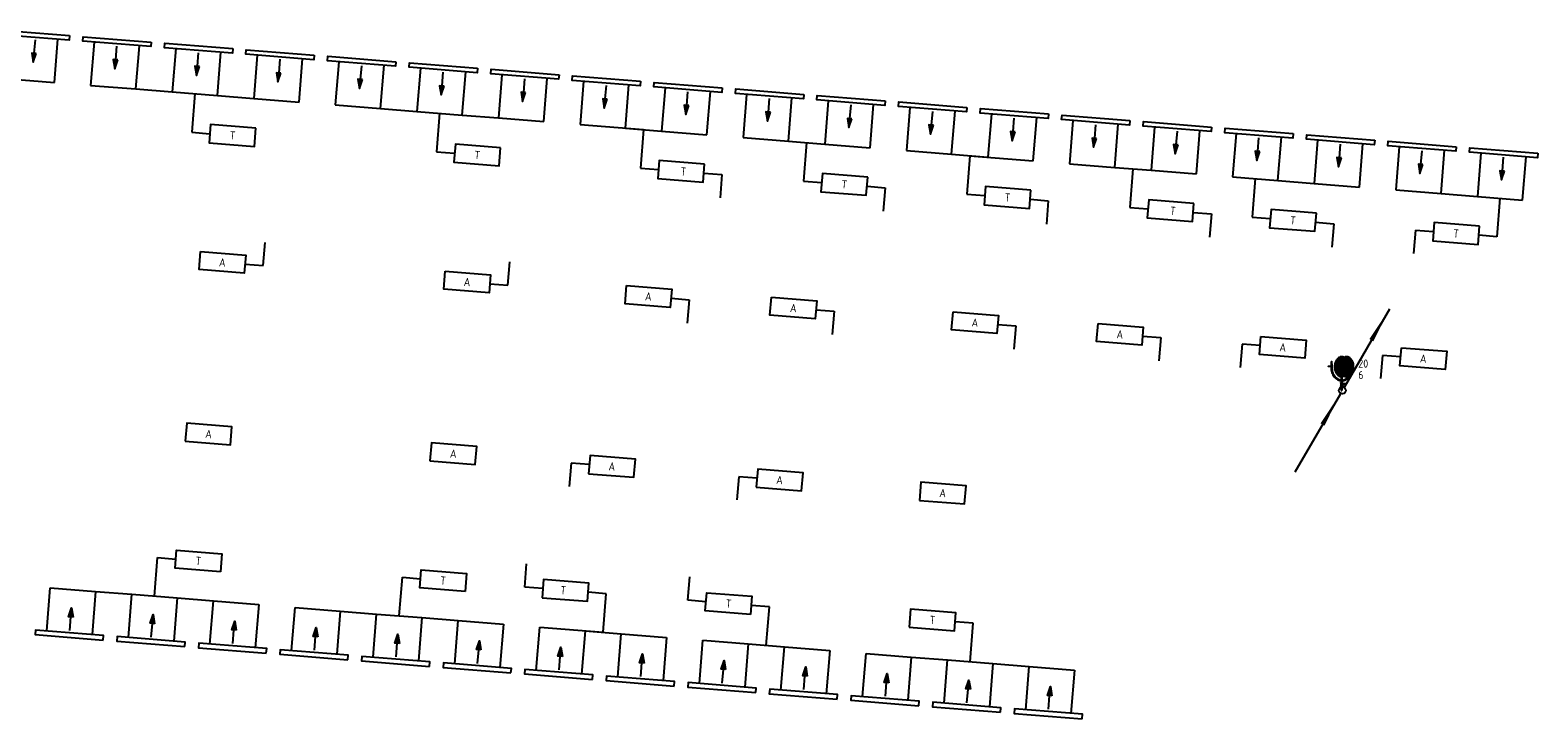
# Model space of a CAD drawing. Extents: x -551 to 65129, y -32750 to 819.
# Tile 3 of 3: x 31965 to 65129, y -15107 to 40. Entities that reach past the tile are written whole.
import ezdxf
from ezdxf.enums import TextEntityAlignment as Align

# ---------------------------------------------------------------- set-up
doc = ezdxf.new("R2010")
doc.units = 0
doc.header["$LTSCALE"] = 200
doc.header["$MEASUREMENT"] = 0
doc.layers.get('0').update_dxf_attribs({"linetype": 'CONTINUOUS'})
for name, color, linetype in [('BB8000--_INVENTARIS', 7, 'CONTINUOUS'), ('DEMONTEREN', 5, 'CONTINUOUS'), ('FA6513--_S240', 240, 'CONTINUOUS'), ('FB6513--_S1', 1, 'CONTINUOUS'), ('FL6513--_BRANDBLUSMAT', 7, 'CONTINUOUS'), ('FL6513--_S7', 7, 'CONTINUOUS'), ('FL6513--_S7_3D', 7, 'CONTINUOUS'), ('NIEUW', 5, 'CONTINUOUS'), ('WL531---_SYMBOOL', 3, 'CONTINUOUS'), ('WL532---_SYMBOOL', 3, 'CONTINUOUS'), ('WL570---_LUCHT-A-BESTAAND', 2, 'CONTINUOUS'), ('WL570---_SYMBOOL-BESTAAND', 1, 'CONTINUOUS')]:
    doc.layers.add(name, color=color, linetype=linetype)
doc.styles.add('B-01', font='isocp.shx')
doc.styles.add('BEVEILIGING', font='iso')
doc.styles.get("Standard").update_dxf_attribs({"font": 'txt', "width": 0.6})

# ---------------------------------------------------------------- blocks, each defined once
blk = doc.blocks.new('WS532Y08')
blk.add_line((10.37, 17.9), (0.36, 0.66))
blk.add_lwpolyline([(10.38, 17.97, 0, 1, 0), (6.38, 11.04, 1, 1, 0)], format="xyseb")
at = {"linetype": 'Continuous'}
blk.add_circle((0, 0), 0.75, dxfattribs=at)
blk = doc.blocks.new('WS531Y06')
blk.add_line((10.37, 17.9), (0.36, 0.66))
blk.add_lwpolyline([(0.37, 0.56, 0, 1, 0), (4.37, 7.49, 1, 1, 0)], format="xyseb")
at = {"linetype": 'Continuous'}
blk.add_circle((0, 0), 0.75, dxfattribs=at)
blk = doc.blocks.new('*X6')
at = {"color": 0}
for p, q in [((27.01, 211.57), (30.23, 214.78)), ((27.02, 211.31), (30.64, 214.93)), ((27.02, 211.84), (30.05, 214.87)), ((27.04, 211.06), (30.98, 215)), ((27.04, 212.13), (29.86, 214.94)), ((27.07, 210.83), (31.25, 215.01)), ((27.09, 212.44), (29.64, 214.99)), ((27.11, 210.6), (31.48, 214.98)), ((27.16, 212.77), (29.4, 215.01)), ((27.16, 210.39), (31.69, 214.92)), ((27.21, 210.18), (31.88, 214.84)), ((27.27, 213.15), (29.11, 214.99)), ((27.28, 209.98), (32.05, 214.75)), ((27.35, 209.79), (32.21, 214.64)), ((27.44, 209.61), (32.36, 214.53)), ((27.47, 213.62), (28.73, 214.88)), ((27.53, 209.43), (32.5, 214.4)), ((27.63, 209.27), (32.63, 214.26)), ((27.74, 209.11), (32.75, 214.12)), ((27.85, 208.96), (32.86, 213.96)), ((27.98, 208.82), (32.96, 213.8)), ((28.11, 208.69), (33.06, 213.63)), ((28.25, 208.57), (33.14, 213.46)), ((28.41, 208.46), (33.22, 213.27)), ((28.57, 208.35), (33.29, 213.07)), ((28.75, 208.27), (33.35, 212.87)), ((28.95, 208.2), (33.41, 212.66)), ((29.17, 208.16), (33.45, 212.44)), ((29.42, 208.14), (33.49, 212.21)), ((29.72, 208.18), (33.51, 211.97)), ((30.12, 208.31), (33.52, 211.72)), ((30.4, 208.32), (33.53, 211.46)), ((30.58, 208.24), (33.53, 211.19)), ((30.79, 208.18), (33.51, 210.9)), ((31.02, 208.15), (33.45, 210.58)), ((31.28, 208.15), (33.36, 210.22)), ((31.6, 208.2), (33.19, 209.79)), ((32.1, 208.44), (32.87, 209.2))]:
    blk.add_line(p, q, dxfattribs=at)
blk = doc.blocks.new('FS651323')
at = {"layer": 'FA6513--_S240', "elevation": 2}
for points in [[(-2.24, 5.14, 0.077267), (-2.06, 3.98, 0.087029), (-1.58, 3.06, 0.105677), (-0.8, 2.4, 0.12412), (0.05, 2.18, 0.12412)], [(0.05, 2.18, 0.12412), (0.9, 2.4, 0.105677), (1.68, 3.06, 0.000576), (1.68, 3.06, 0.000576)]]:
    blk.add_lwpolyline(points, format="xyb", dxfattribs=at)
at = {"layer": 'FL6513--_S7'}
for p, q in [((-2.79, 5.3, 2), (-2.35, 5.3, 2)), ((-2.35, 5.47, 2), (-2.35, 5.14, 2)), ((-2.29, 5.47, 2), (-2.35, 5.47, 2)), ((-2.35, 5.14, 2), (-2.13, 5.14, 2)), ((-2.29, 6.35, 2), (-2.29, 6.3, 2)), ((-2.29, 6.35, 2), (-2.18, 6.35, 2)), ((-2.26, 6.3, 2), (-2.29, 5.47, 2)), ((-2.29, 6.3, 2), (-2.26, 6.3, 2)), ((-2.21, 6.3, 2), (-2.18, 5.47, 2)), ((-2.18, 6.3, 2), (-2.21, 6.3, 2)), ((-2.18, 6.35, 2), (-2.18, 6.3, 2)), ((-2.18, 5.47, 2), (-2.13, 5.47, 2)), ((-2.13, 5.47, 2), (-2.13, 5.14, 2)), ((-0.17, 1.6, 2), (-0.17, 1.77, 2)), ((-0.17, 1.77, 2), (-0.08, 1.77, 2)), ((-0.11, 1.6, 2), (-0.17, 1.6, 2)), ((-0.17, 0.99, 2), (-0.11, 0.99, 2)), ((-0.17, 0.83, 2), (-0.17, 0.99, 2)), ((-0.08, 0.83, 2), (-0.17, 0.83, 2)), ((-0.11, 0.99, 2), (-0.11, 1.6, 2)), ((-0.08, 2.99, 2), (-0.08, 2.27, 2)), ((-0.08, 2.1, 2), (-0.08, 1.77, 2)), ((-0.08, 0.83, 2), (-0.08, 0, 2)), ((-0.08, 0, 2), (0.08, 0, 2)), ((0.08, 2.99, 2), (0.08, 2.26, 2)), ((0.08, 2.1, 2), (0.08, 1.77, 2)), ((0.08, 1.77, 2), (0.17, 1.77, 2)), ((0.08, 0.83, 2), (0.08, 0, 2)), ((0.17, 0.83, 2), (0.08, 0.83, 2)), ((0.11, 1.6, 2), (0.11, 1.37, 2)), ((0.17, 1.6, 2), (0.11, 1.6, 2)), ((0.31, 1.48, 2), (0.11, 1.37, 2)), ((0.11, 1.14, 2), (0.41, 1.31, 2)), ((0.11, 1.14, 2), (0.11, 0.99, 2)), ((0.11, 0.99, 2), (0.17, 0.99, 2)), ((0.17, 1.77, 2), (0.17, 1.6, 2)), ((0.17, 0.99, 2), (0.17, 0.83, 2)), ((0.41, 1.31, 2), (0.31, 1.48, 2)), ((0.36, 1.4, 2), (0.61, 1.54, 2)), ((0.53, 1.68, 2), (0.7, 1.4, 2))]:
    blk.add_line(p, q, dxfattribs=at)
at = {"layer": 'FL6513--_S7', "elevation": 2}
for points in [[(0.55, 7.25, 0.132141), (0, 7.4, 0.13438), (-0.56, 7.25, 0.106842), (-1.09, 6.75, 0.082314), (-1.42, 6.07, 0.07067), (-1.55, 5.19, 0.07067), (-1.42, 4.32, 0.082314), (-1.09, 3.63, 0.106842), (-0.56, 3.14, 0.13438), (0, 2.98, 0.13438)], [(-0.3, 7.13, 0.074849), (-0.65, 6.75, 0.082314), (-0.98, 6.07, 0.07067), (-1.1, 5.19, 0.07067), (-0.98, 4.32, 0.082314), (-0.65, 3.63, 0.074849), (-0.3, 3.26, 0.13438)], [(-0.08, 7.13, 0.074849), (-0.43, 6.75, 0.082314), (-0.76, 6.07, 0.07067), (-0.88, 5.19, 0.07067), (-0.76, 4.32, 0.082314), (-0.43, 3.63, 0.074849), (-0.08, 3.26, 0.13438)], [(0.14, 7.13, 0.074849), (-0.21, 6.75, 0.082314), (-0.54, 6.07, 0.07067), (-0.66, 5.19, 0.07067), (-0.54, 4.32, 0.082314), (-0.21, 3.63, 0.074849), (0.14, 3.26, 0.13438)], [(-2.32, 5.14, 0.078456), (-2.13, 3.94, 0.087818), (-1.62, 2.99, 0.105396), (-0.82, 2.32, 0.122408), (0.06, 2.1, 0.122408)], [(-2.15, 5.14, 0.077267), (-1.98, 4.01, 0.087029), (-1.51, 3.11, 0.105677), (-0.76, 2.47, 0.12412), (0.06, 2.26, 0.12412)], [(0.06, 2.1, 0.122408), (0.93, 2.32, 0.105396), (1.73, 2.99, 0.037343), (2.02, 3.41, 0.094635)], [(0, 2.98, 0.132141), (0.55, 3.13, 0.106842)], [(0.06, 2.26, 0.12412), (0.87, 2.47, 0.105677), (1.62, 3.11, 0.000576), (1.62, 3.11, 0.093312)]]:
    blk.add_lwpolyline(points, format="xyb", dxfattribs=at)
for points in [[(1.1, 2.98, 0.13438), (1.67, 3.14, 0.106842), (2.2, 3.63, 0.082314), (2.56, 4.39, 0.085944), (2.65, 5.19, 0.07067), (2.53, 6.07, 0.082314), (2.2, 6.75, 0.106842), (1.67, 7.25, 0.13438), (1.1, 7.4, 0.13438), (0.54, 7.25, 0.106842), (0.01, 6.75, 0.082314), (-0.32, 6.07, 0.07067), (-0.44, 5.19, 0.07067), (-0.32, 4.32, 0.082314), (0.01, 3.63, 0.106842), (0.54, 3.14, 0.13438)], [(1.1, 4.58, 0.13438), (1.24, 4.62, 0.106842), (1.38, 4.75, 0.082314), (1.47, 4.94, 0.085944), (1.49, 5.14, 0.07067), (1.46, 5.36, 0.082314), (1.38, 5.53, 0.106842), (1.24, 5.65, 0.13438), (1.1, 5.69, 0.13438), (0.96, 5.65, 0.106842), (0.83, 5.53, 0.082314), (0.75, 5.36, 0.07067), (0.72, 5.14, 0.07067), (0.75, 4.92, 0.082314), (0.83, 4.75, 0.106842), (0.96, 4.62, 0.13438)]]:
    blk.add_lwpolyline(points, format="xyb", close=True, dxfattribs=at)
at = {"layer": 'FL6513--_S7'}
blk.add_circle((-2.84, 5.3, 2), 0.0552, dxfattribs=at)
for centre, start, end in [((0.04, 6.69, 2), 78.4598, 127.6736), ((0.26, 6.69, 2), 78.4598, 127.6736), ((0.48, 6.69, 2), 84.9741, 127.6736), ((0.04, 3.7, 2), 232.3264, 281.5402), ((0.26, 3.7, 2), 232.3264, 281.5402), ((0.48, 3.7, 2), 232.3264, 275.0259)]:
    blk.add_arc(centre, 0.552, start, end, dxfattribs=at)
at = {"layer": 'FL6513--_S7_3D', "invisible_edges": 15}
blk.add_3dface([(-3.28, 8.32, 1), (2.98, 8.32, 1), (2.98, -0.39, 1), (-3.28, -0.39, 1)], dxfattribs=at)
at = {"layer": 'FA6513--_S240', "xscale": 0.625, "yscale": 0.625, "zscale": 0.625}
blk.add_blockref('*X6', (-18.36, -127.04, 2), dxfattribs=at)
at = {"layer": 'BB8000--_INVENTARIS', "width": 0.8}
blk.add_attdef('INVENT', (3.65, -5, 2), '', height=1.8, dxfattribs=at)
at = {"layer": 'FB6513--_S1', "style": 'BEVEILIGING'}
for tag, p in [('LENGTE', (3.65, 5, 2)), ('DIAMETER', (3.65, 2.5, 2))]:
    blk.add_attdef(tag, p, '', height=1.8, dxfattribs=at)
at = {"layer": 'FB6513--_S1', "style": 'BEVEILIGING', "flags": 8}
for tag, p in [('NUMMER', (3.65, 0, 2)), ('LETTER', (3.65, -2.5, 2))]:
    blk.add_attdef(tag, p, '', height=1.8, dxfattribs=at)

msp = doc.modelspace()

# ---------------------------------------------------------------- linework, layer by layer
at = {"layer": 'DEMONTEREN'}
for p, q in [((31501, -1030), (32498, -1110)), ((44061, -2035), (45456, -2147)), ((45058, -2115), (45855, -2179)), ((45456, -2147), (45389, -2994)), ((45855, -2179), (46852, -2259)), ((47649, -2322), (48646, -2402)), ((48646, -2402), (49444, -2466)), ((49045, -2434), (48977, -3281)), ((49444, -2466), (50440, -2546)), ((51238, -2610), (52235, -2689)), ((52235, -2689), (53032, -2753)), ((52633, -2721), (52566, -3569)), ((52633, -2721), (54029, -2833)), ((54826, -2899), (55823, -2979)), ((55823, -2979), (56620, -3043)), ((45389, -2994), (45787, -3026)), ((48977, -3281), (49376, -3313)), ((56222, -3011), (56154, -3858)), ((56620, -3043), (57617, -3122)), ((58415, -3186), (59412, -3266)), ((58913, -3226), (58845, -4073)), ((59412, -3266), (60209, -3330)), ((52566, -3569), (52964, -3600)), ((60209, -3330), (61206, -3410)), ((62003, -3473), (63000, -3553)), ((63000, -3553), (63798, -3617)), ((63798, -3617), (64794, -3697)), ((56154, -3858), (56553, -3890)), ((64296, -3657), (64228, -4504)), ((58845, -4073), (59244, -4105)), ((64228, -4504), (63829, -4472)), ((44637, -12355), (44239, -12323)), ((44569, -13202), (44637, -12355)), ((48226, -12644), (47827, -12612)), ((48158, -13491), (48226, -12644)), ((43174, -13090), (44569, -13202)), ((44171, -13170), (44968, -13234)), ((44968, -13234), (45965, -13315)), ((46762, -13379), (47759, -13459)), ((47759, -13459), (48556, -13523)), ((48556, -13523), (49553, -13603))]:
    msp.add_line(p, q, dxfattribs=at)
at = {"layer": 'NIEUW'}
for p, q in [((46784, -3106), (47183, -3138)), ((47183, -3138), (47142, -3650)), ((50373, -3393), (50771, -3425)), ((50771, -3425), (50730, -3938)), ((53961, -3680), (54360, -3712)), ((54360, -3712), (54319, -4225)), ((57550, -3970), (57948, -4002)), ((57948, -4002), (57907, -4514)), ((60241, -4185), (60640, -4217)), ((60640, -4217), (60599, -4730)), ((37091, -5139), (37132, -4627)), ((62434, -4361), (62393, -4873)), ((62434, -4361), (62833, -4392)), ((36692, -5107), (37091, -5139)), ((42474, -5570), (42515, -5057)), ((42075, -5538), (42474, -5570)), ((46062, -5857), (46461, -5889)), ((46461, -5889), (46420, -6402)), ((49252, -6112), (49651, -6144)), ((49651, -6144), (49610, -6657)), ((53247, -6432), (53646, -6464)), ((53646, -6464), (53605, -6976)), ((56435, -6689), (56834, -6721)), ((56834, -6721), (56793, -7234)), ((58622, -6865), (58581, -7377)), ((59021, -6896), (58622, -6865)), ((61712, -7112), (61671, -7624)), ((62111, -7144), (61712, -7112)), ((43865, -9484), (43824, -9996)), ((44264, -9516), (43865, -9484)), ((47553, -9781), (47512, -10293)), ((47952, -9813), (47553, -9781)), ((42843, -12211), (42885, -11698)), ((43242, -12243), (42843, -12211)), ((46432, -12499), (46473, -11987)), ((46830, -12531), (46432, -12499))]:
    msp.add_line(p, q, dxfattribs=at)
at = {"layer": 'WL570---_LUCHT-A-BESTAAND'}
for p, q in [((32498, -1110), (32574, -160)), ((33371, -224), (33295, -1174)), ((34292, -1254), (34368, -303)), ((35166, -367), (35089, -1318)), ((36086, -1397), (36162, -447)), ((36960, -511), (36884, -1461)), ((37881, -1541), (37957, -590)), ((38754, -654), (38678, -1605)), ((39675, -1684), (39751, -734)), ((40548, -798), (40472, -1748)), ((41469, -1828), (41545, -878)), ((42343, -941), (42267, -1892)), ((33295, -1174), (34292, -1254)), ((34292, -1254), (35089, -1318)), ((35089, -1318), (36086, -1397)), ((43263, -1972), (43339, -1021)), ((44137, -1085), (44061, -2035)), ((45058, -2115), (45134, -1165)), ((45931, -1229), (45855, -2179)), ((46852, -2259), (46928, -1308)), ((35588, -1357), (35520, -2205)), ((36086, -1397), (36884, -1461)), ((36884, -1461), (37881, -1541)), ((38678, -1605), (39675, -1684)), ((47725, -1372), (47649, -2322)), ((48646, -2402), (48722, -1452)), ((49520, -1516), (49444, -2466)), ((50440, -2546), (50516, -1595)), ((39675, -1684), (40472, -1748)), ((40472, -1748), (41469, -1828)), ((40971, -1788), (40903, -2635)), ((41469, -1828), (42267, -1892)), ((42267, -1892), (43263, -1972)), ((51314, -1659), (51238, -2610)), ((52235, -2689), (52311, -1739)), ((53108, -1803), (53032, -2753)), ((54029, -2833), (54105, -1883)), ((54902, -1949), (54826, -2899)), ((35520, -2205), (35919, -2237)), ((55823, -2979), (55899, -2029)), ((56697, -2092), (56620, -3043)), ((57617, -3122), (57693, -2172)), ((58491, -2236), (58415, -3186)), ((59412, -3266), (59488, -2316)), ((40903, -2635), (41302, -2667)), ((60285, -2379), (60209, -3330)), ((61206, -3410), (61282, -2459)), ((62079, -2523), (62003, -3473)), ((63000, -3553), (63076, -2603)), ((63874, -2667), (63798, -3617)), ((64794, -3697), (64870, -2746)), ((34701, -12408), (34769, -11561)), ((34769, -11561), (35168, -11593)), ((32332, -13174), (32409, -12224)), ((32409, -12224), (33405, -12304)), ((40084, -12841), (40152, -11994)), ((40152, -11994), (40551, -12026)), ((33405, -12304), (33329, -13254)), ((33405, -12304), (34203, -12368)), ((34126, -13319), (34203, -12368)), ((34203, -12368), (35200, -12448)), ((35200, -12448), (35123, -13399)), ((35200, -12448), (35997, -12513)), ((35921, -13463), (35997, -12513)), ((35997, -12513), (36994, -12593)), ((36994, -12593), (36917, -13543)), ((37715, -13607), (37791, -12657)), ((37791, -12657), (38788, -12737)), ((38788, -12737), (38712, -13687)), ((38788, -12737), (39585, -12801)), ((39509, -13752), (39585, -12801)), ((39585, -12801), (40582, -12881)), ((40582, -12881), (40506, -13832)), ((40582, -12881), (41380, -12946)), ((41303, -13896), (41380, -12946)), ((41380, -12946), (42376, -13026)), ((42376, -13026), (42300, -13976)), ((43097, -14040), (43174, -13090)), ((44171, -13170), (44094, -14121)), ((44892, -14185), (44968, -13234)), ((52711, -13005), (52313, -12973)), ((52643, -13852), (52711, -13005)), ((45965, -13315), (45888, -14265)), ((46686, -14329), (46762, -13379)), ((47759, -13459), (47683, -14409)), ((48480, -14473), (48556, -13523)), ((49553, -13603), (49477, -14554)), ((50274, -14618), (50351, -13667)), ((50351, -13667), (51347, -13748)), ((51347, -13748), (51271, -14698)), ((51347, -13748), (52145, -13812)), ((52068, -14762), (52145, -13812)), ((52145, -13812), (53142, -13892)), ((53142, -13892), (53065, -14842)), ((53142, -13892), (53939, -13956)), ((53863, -14906), (53939, -13956)), ((53939, -13956), (54936, -14036)), ((54936, -14036), (54859, -14987))]:
    msp.add_line(p, q, dxfattribs=at)
at = {"layer": 'WL570---_SYMBOOL-BESTAAND', "linetype": 'ByBlock'}
for points in [[(32832, -80), (32824, -180), (31329, -60), (31337, 40)], [(34626, -224), (34619, -323), (33123, -204), (33131, -104)], [(36421, -367), (36413, -467), (34918, -347), (34926, -248)], [(32099, -473), (31999, -465), (32033, -668)], [(33893, -616), (33793, -608), (33827, -812)], [(38215, -511), (38207, -611), (36712, -491), (36720, -391)], [(40009, -654), (40001, -754), (38506, -634), (38514, -535)], [(35687, -760), (35587, -752), (35621, -955)], [(37481, -904), (37382, -896), (37416, -1099)], [(41804, -798), (41796, -898), (40300, -778), (40308, -678)], [(43598, -942), (43590, -1041), (42095, -922), (42103, -822)], [(45392, -1085), (45384, -1185), (43889, -1065), (43897, -965)], [(39276, -1047), (39176, -1039), (39210, -1243)], [(41070, -1191), (40970, -1183), (41004, -1386)], [(42864, -1334), (42764, -1326), (42798, -1530)], [(47186, -1229), (47178, -1328), (45683, -1209), (45691, -1109)], [(48981, -1372), (48973, -1472), (47477, -1352), (47485, -1253)], [(44658, -1478), (44559, -1470), (44593, -1673)], [(46453, -1621), (46353, -1613), (46387, -1817)], [(50775, -1516), (50767, -1615), (49272, -1496), (49280, -1396)], [(52569, -1659), (52561, -1759), (51066, -1639), (51074, -1540)], [(48247, -1765), (48147, -1757), (48181, -1960)], [(50041, -1909), (49942, -1901), (49975, -2104)], [(54363, -1803), (54355, -1903), (52860, -1783), (52868, -1683)], [(56157, -1949), (56150, -2049), (54654, -1929), (54662, -1829)], [(57952, -2092), (57944, -2192), (56449, -2072), (56457, -1973)], [(51835, -2052), (51736, -2044), (51770, -2247)], [(53630, -2196), (53530, -2188), (53564, -2391)], [(59746, -2236), (59738, -2336), (58243, -2216), (58251, -2116)], [(61540, -2380), (61532, -2479), (60037, -2360), (60045, -2260)], [(55424, -2342), (55324, -2334), (55358, -2537)], [(57218, -2485), (57118, -2477), (57152, -2681)], [(59012, -2629), (58913, -2621), (58947, -2824)], [(63335, -2523), (63327, -2623), (61831, -2503), (61839, -2404)], [(65129, -2667), (65121, -2766), (63626, -2647), (63634, -2547)], [(60807, -2772), (60707, -2764), (60741, -2968)], [(62601, -2916), (62501, -2908), (62535, -3111)], [(64395, -3059), (64295, -3051), (64329, -3255)], [(32910, -12870), (32810, -12861), (32876, -12666)], [(34704, -13014), (34604, -13006), (34670, -12811)], [(33571, -13374), (33579, -13275), (32084, -13154), (32076, -13254)], [(36498, -13158), (36398, -13150), (36464, -12955)], [(38292, -13303), (38193, -13295), (38259, -13099)], [(40087, -13447), (39987, -13439), (40053, -13244)], [(35366, -13519), (35374, -13419), (33878, -13299), (33870, -13398)], [(37160, -13663), (37168, -13563), (35673, -13443), (35665, -13543)], [(38954, -13807), (38962, -13708), (37467, -13587), (37459, -13687)], [(41881, -13591), (41781, -13583), (41847, -13388)], [(43675, -13736), (43575, -13728), (43641, -13532)], [(40748, -13952), (40756, -13852), (39261, -13732), (39253, -13831)], [(42542, -14096), (42550, -13996), (41055, -13876), (41047, -13976)], [(45469, -13880), (45369, -13872), (45435, -13677)], [(47263, -14024), (47164, -14016), (47230, -13821)], [(44337, -14240), (44345, -14141), (42849, -14020), (42841, -14120)], [(46131, -14385), (46139, -14285), (44644, -14165), (44636, -14264)], [(49058, -14169), (48958, -14161), (49024, -13965)], [(50852, -14313), (50752, -14305), (50818, -14110)], [(52646, -14457), (52546, -14449), (52612, -14254)], [(47925, -14529), (47933, -14429), (46438, -14309), (46430, -14409)], [(49719, -14673), (49727, -14574), (48232, -14453), (48224, -14553)], [(54440, -14602), (54340, -14594), (54406, -14398)], [(51513, -14818), (51521, -14718), (50026, -14598), (50018, -14697)], [(53308, -14962), (53316, -14862), (51820, -14742), (51812, -14842)], [(55102, -15107), (55110, -15007), (53615, -14887), (53607, -14986)]]:
    msp.add_lwpolyline(points, close=True, dxfattribs=at)
for points in [[(32073, -170), (32049, -469)], [(33867, -313), (33843, -612)], [(35661, -457), (35637, -756)], [(37455, -601), (37432, -900)], [(39250, -744), (39226, -1043)], [(41044, -888), (41020, -1187)], [(42838, -1031), (42814, -1330)], [(44633, -1175), (44609, -1474)], [(46427, -1318), (46403, -1617)], [(48221, -1462), (48197, -1761)], [(50015, -1606), (49991, -1905)], [(51810, -1749), (51786, -2048)], [(53604, -1893), (53580, -2192)], [(55398, -2039), (55374, -2338)], [(57192, -2182), (57168, -2481)], [(58986, -2326), (58963, -2625)], [(60781, -2469), (60757, -2768)], [(62575, -2613), (62551, -2912)], [(64369, -2756), (64345, -3055)], [(32836, -13165), (32860, -12866)], [(34630, -13309), (34654, -13010)], [(36424, -13453), (36448, -13154)], [(38218, -13598), (38242, -13299)], [(40013, -13742), (40037, -13443)], [(41807, -13886), (41831, -13587)], [(43601, -14031), (43625, -13732)], [(45395, -14175), (45419, -13876)], [(47189, -14319), (47213, -14020)], [(48984, -14464), (49008, -14165)], [(50778, -14608), (50802, -14309)], [(52572, -14752), (52596, -14453)], [(54366, -14897), (54390, -14598)]]:
    msp.add_lwpolyline(points, dxfattribs=at)
at = {"layer": 'WL570---_SYMBOOL-BESTAAND'}
for points in [[(36932, -2117), (35935, -2037), (35903, -2436), (36900, -2516), (36932, -2117)], [(42314, -2548), (41318, -2468), (41286, -2867), (42282, -2946), (42314, -2548)], [(46800, -2907), (45803, -2827), (45771, -3226), (46768, -3305), (46800, -2907)], [(50389, -3194), (49392, -3114), (49360, -3513), (50357, -3592), (50389, -3194)], [(53977, -3481), (52980, -3401), (52948, -3800), (53945, -3880), (53977, -3481)], [(57565, -3770), (56569, -3691), (56537, -4089), (57534, -4169), (57565, -3770)], [(60257, -3986), (59260, -3906), (59228, -4305), (60225, -4384), (60257, -3986)], [(63845, -4273), (62849, -4193), (62817, -4592), (63813, -4672), (63845, -4273)], [(35711, -4828), (36708, -4908), (36676, -5307), (35680, -5227), (35711, -4828)], [(41094, -5259), (42091, -5339), (42059, -5737), (41062, -5658), (41094, -5259)], [(45082, -5578), (46078, -5658), (46046, -6057), (45050, -5977), (45082, -5578)], [(48271, -5833), (49268, -5913), (49236, -6312), (48239, -6232), (48271, -5833)], [(52266, -6153), (53263, -6233), (53231, -6631), (52234, -6552), (52266, -6153)], [(55454, -6410), (56451, -6490), (56419, -6889), (55422, -6809), (55454, -6410)], [(59037, -6697), (60034, -6777), (60002, -7176), (59005, -7096), (59037, -6697)], [(62127, -6944), (63124, -7024), (63092, -7423), (62095, -7343), (62127, -6944)], [(35377, -9002), (36373, -9082), (36405, -8683), (35409, -8603), (35377, -9002)], [(40759, -9435), (41756, -9515), (41788, -9116), (40791, -9036), (40759, -9435)], [(44248, -9715), (45245, -9795), (45277, -9397), (44280, -9317), (44248, -9715)], [(47936, -10012), (48933, -10092), (48965, -9694), (47968, -9613), (47936, -10012)], [(51524, -10301), (52521, -10381), (52553, -9982), (51557, -9902), (51524, -10301)], [(36149, -11873), (35152, -11792), (35184, -11394), (36181, -11474), (36149, -11873)], [(41531, -12306), (40535, -12226), (40567, -11827), (41564, -11907), (41531, -12306)], [(43226, -12442), (44223, -12522), (44255, -12124), (43258, -12043), (43226, -12442)], [(47811, -12811), (46814, -12731), (46846, -12332), (47843, -12412), (47811, -12811)], [(51300, -13092), (52297, -13172), (52329, -12773), (51332, -12693), (51300, -13092)]]:
    msp.add_lwpolyline(points, dxfattribs=at)
at = {"layer": 'WL570---_SYMBOOL-BESTAAND', "linetype": 'ByBlock'}
for points in [[(32099, -473), (31999, -465), (32033, -668)], [(33893, -616), (33793, -608), (33827, -812)], [(35687, -760), (35587, -752), (35621, -955)], [(37481, -904), (37382, -896), (37416, -1099)], [(39276, -1047), (39176, -1039), (39210, -1243)], [(41070, -1191), (40970, -1183), (41004, -1386)], [(42864, -1334), (42764, -1326), (42798, -1530)], [(44658, -1478), (44559, -1470), (44593, -1673)], [(46453, -1621), (46353, -1613), (46387, -1817)], [(48247, -1765), (48147, -1757), (48181, -1960)], [(50041, -1909), (49942, -1901), (49975, -2104)], [(51835, -2052), (51736, -2044), (51770, -2247)], [(53630, -2196), (53530, -2188), (53564, -2391)], [(55424, -2342), (55324, -2334), (55358, -2537)], [(57218, -2485), (57118, -2477), (57152, -2681)], [(59012, -2629), (58913, -2621), (58947, -2824)], [(60807, -2772), (60707, -2764), (60741, -2968)], [(62601, -2916), (62501, -2908), (62535, -3111)], [(64395, -3059), (64295, -3051), (64329, -3255)], [(32910, -12870), (32810, -12861), (32876, -12666)], [(34704, -13014), (34604, -13006), (34670, -12811)], [(36498, -13158), (36398, -13150), (36464, -12955)], [(38292, -13303), (38193, -13295), (38259, -13099)], [(40087, -13447), (39987, -13439), (40053, -13244)], [(41881, -13591), (41781, -13583), (41847, -13388)], [(43675, -13736), (43575, -13728), (43641, -13532)], [(45469, -13880), (45369, -13872), (45435, -13677)], [(47263, -14024), (47164, -14016), (47230, -13821)], [(49058, -14169), (48958, -14161), (49024, -13965)], [(50852, -14313), (50752, -14305), (50818, -14110)], [(52646, -14457), (52546, -14449), (52612, -14254)], [(54440, -14602), (54340, -14594), (54406, -14398)]]:
    msp.add_solid(points, dxfattribs=at)

# ---------------------------------------------------------------- block references
at = {"layer": 'FL6513--_BRANDBLUSMAT', "xscale": 100, "yscale": 100, "zscale": 100}
msp.add_blockref('FS651323', (60812, -7883), dxfattribs=at).add_auto_attribs({'LENGTE': '20', 'DIAMETER': '6'})
at = {"layer": 'WL531---_SYMBOOL', "xscale": 100, "yscale": 100, "zscale": 100, "rotation": 180}
msp.add_blockref('WS531Y06', (60829, -7884), dxfattribs=at)
at = {"layer": 'WL532---_SYMBOOL', "xscale": 100, "yscale": 100, "zscale": 100}
msp.add_blockref('WS532Y08', (60829, -7884), dxfattribs=at)

# ---------------------------------------------------------------- texts
at = {"layer": 'WL570---_LUCHT-A-BESTAAND', "color": 3, "style": 'B-01'}
for s, rotation, p in [('T', 355.4253, (36417, -2276)), ('T', 355.4253, (41800, -2707)), ('T', 355.4253, (46336, -3070)), ('T', 355.4253, (49874, -3353)), ('T', 355.4253, (53463, -3640)), ('T', 355.4253, (57101, -3934)), ('T', 355.4253, (59742, -4145)), ('T', 355.4253, (63331, -4432)), ('A', 355.4253, (36194, -5068)), ('A', 355.4253, (41577, -5498)), ('A', 355.4253, (45564, -5817)), ('A', 355.4253, (48754, -6073)), ('A', 355.4253, (52748, -6392)), ('A', 355.4253, (55936, -6650)), ('A', 355.4253, (59519, -6936)), ('A', 355.4253, (62609, -7184)), ('A', 355.4, (35891, -8842)), ('A', 355.4, (41274, -9275)), ('A', 355.4, (44762, -9556)), ('A', 355.4, (48450, -9853)), ('A', 355.4, (52039, -10141)), ('T', 355.4, (35666, -11633)), ('T', 355.4, (41049, -12066)), ('T', 355.4, (47329, -12572))]:
    msp.add_text(s, height=180, rotation=rotation, dxfattribs=at).set_placement(p, align=Align.MIDDLE_CENTER)
at = {"layer": 'WL570---_LUCHT-A-BESTAAND', "color": 3, "style": 'B-01', "text_generation_flag": 2}
for p in [(43691, -12279), (51814, -12932)]:
    msp.add_text('T', height=180, rotation=355.4, dxfattribs=at).set_placement(p, align=Align.MIDDLE_CENTER)

doc.saveas('drawing.dxf')
